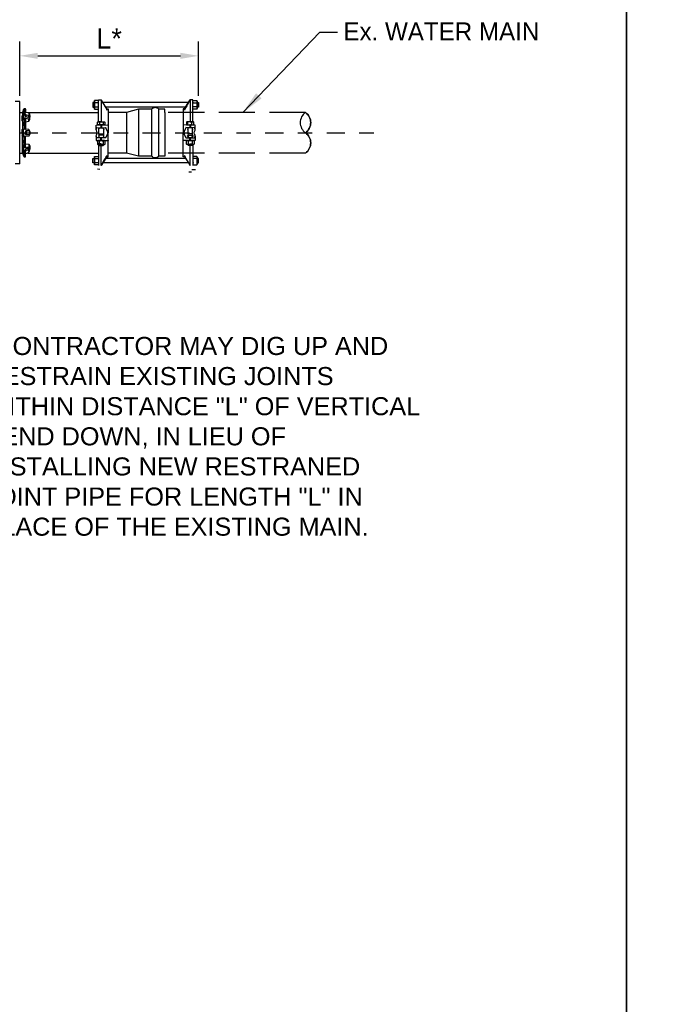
# Model space of a CAD drawing. Header units: feet. Extents: x 6 to 310, y -41 to 128.
# Tile 22 of 44: x 244.9 to 249.28, y 14.13 to 20.94. Entities that reach past the tile are written whole.
import ezdxf

# ---------------------------------------------------------------- set-up
doc = ezdxf.new("R2010")
doc.units = ezdxf.units.FT
doc.header["$MEASUREMENT"] = 0
doc.linetypes.add('B', pattern=[0.3, 0.25, -0.05])
doc.linetypes.add('CENTER', pattern=[2, 1.25, -0.25, 0.25, -0.25])
doc.layers.add('COLUMNS', color=6, linetype='Continuous', plot=False)
for name, color, linetype in [('DETAILS', 4, 'Continuous'), ('E-WATER', 140, 'B'), ('P-STORM', 2, 'Continuous'), ('text', 9, 'Continuous')]:
    doc.layers.add(name, color=color, linetype=linetype)
doc.styles.add('Slanted-Normal', font='font31.shx', dxfattribs={"height": 0.14})
doc.styles.get("Standard").update_dxf_attribs({"font": 'ARIAL_0.TTF'})
doc.dimstyles.new('COEC', dxfattribs={"dimscale": 13.9, "dimtxt": 0.18, "dimasz": 0.18, "dimexe": 0.18, "dimexo": 0.0625, "dimgap": 0.09, "dimtad": 1, "dimzin": 0, "dimdsep": 46, "dimtxsty": 'Standard', "dimcen": 0.09, "dimclrd": 256, "dimclre": 256, "dimclrt": 256, "dimaunit": 1, "dimadec": 4, "dimazin": 0, "dimtfac": 1, "dimtofl": 0, "dimtmove": 0, "dimatfit": 3, "dimfxl": 1, "dimtolj": 1, "dimtzin": 0, "dimlwd": -1, "dimlwe": -1, "dimarcsym": 0})
doc.dimstyles.get("Standard").update_dxf_attribs({"dimtxt": 0.18, "dimasz": 0.18, "dimexe": 0.18, "dimexo": 0.0625, "dimgap": 0.09, "dimtad": 0, "dimtih": 1, "dimtoh": 1, "dimdec": 4, "dimzin": 0, "dimdsep": 46, "dimtxsty": 'Standard', "dimcen": 0.09, "dimadec": 0, "dimazin": 0, "dimtfac": 1, "dimtdec": 4, "dimtofl": 0, "dimtmove": 0, "dimatfit": 3, "dimfxl": 1, "dimtolj": 1, "dimtzin": 0, "dimarcsym": 0})

# ---------------------------------------------------------------- blocks, each defined once
blk = doc.blocks.new('*D35')
at = {"layer": 'Defpoints', "color": 0, "transparency": 16777216}
for p in [(246.1349, 20.6891), (244.897, 20.3114), (246.1349, 20.3114)]:
    blk.add_point(p, dxfattribs=at)
at = {"layer": 'text', "transparency": 16777216}
for p, q in [((244.897, 20.4114), (244.897, 20.7891)), ((246.1349, 20.4114), (246.1349, 20.7891)), ((245.022, 20.6891), (246.0099, 20.6891))]:
    blk.add_line(p, q, dxfattribs=at)
for points in [[(245.022, 20.71), (245.022, 20.6683), (244.897, 20.6891)], [(246.0099, 20.71), (246.0099, 20.6683), (246.1349, 20.6891)]]:
    blk.add_solid(points, dxfattribs=at)
at = {"layer": 'text', "transparency": 16777216, "insert": (245.516, 20.8091), "char_height": 0.14, "attachment_point": 5, "style": 'Slanted-Normal'}
blk.add_mtext('\\A1;L*', dxfattribs=at)

msp = doc.modelspace()

# ---------------------------------------------------------------- linework, layer by layer
at = {"layer": 'COLUMNS', "color": 3, "flags": 128}
for points in [[(218.72252, 3.62445), (218.72252, 24.37445), (249.09752, 24.37445), (249.09752, 3.62445)], [(249.09752, 3.62445), (249.09752, 24.37445), (279.47252, 24.37445), (279.47252, 3.62445)]]:
    msp.add_lwpolyline(points, close=True, dxfattribs=at)
at = {"layer": 'DETAILS', "color": 5}
for p, q in [((244.95381, 20.29704), (245.44359, 20.29704)), ((244.95381, 20.01657), (245.44359, 20.01657))]:
    msp.add_line(p, q, dxfattribs=at)
at = {"layer": 'DETAILS', "color": 5, "flags": 128}
for points in [[(245.90132, 20.29704), (245.90132, 20.31909), (245.8607, 20.31909, 0.4831692), (245.81021, 20.31909), (245.71852, 20.31909), (245.63727, 20.29704), (245.50967, 20.29704)], [(245.90132, 20.01657), (245.90132, 19.99451), (245.8607, 19.99451, -0.4831692), (245.81021, 19.99451), (245.71852, 19.99451), (245.63727, 20.01657), (245.50967, 20.01657)]]:
    msp.add_lwpolyline(points, format="xyb", dxfattribs=at)
for points in [[(245.71852, 20.31909), (245.71852, 19.99468)], [(245.81021, 20.31909), (245.81021, 19.99468)], [(245.8607, 19.99468), (245.8607, 20.31909)], [(245.63727, 20.29704), (245.63727, 20.01673)], [(245.90132, 20.29704), (245.90132, 20.01673)]]:
    msp.add_lwpolyline(points, dxfattribs=at)
at = {"layer": 'E-WATER'}
for p, q in [((246.87505, 20.29704), (245.91114, 20.29704)), ((246.87505, 20.01657), (245.91114, 20.01657))]:
    msp.add_line(p, q, dxfattribs=at)
at = {"layer": 'E-WATER', "linetype": 'Continuous'}
for points in [[(246.87505, 20.29704, 0.5170195), (246.87505, 20.1568, -1.3635013)], [(246.87505, 20.29704, -0.5170195), (246.87505, 20.1568, 1.3635013)], [(246.87505, 20.1568, 0.5170195), (246.87505, 20.29704, -1.3635013)], [(246.87505, 20.1568, -0.5170195), (246.87505, 20.01657, 1.3635013)], [(246.87505, 20.01657, 0.5170195), (246.87505, 20.1568, -1.3635013)]]:
    msp.add_lwpolyline(points, format="xyb", dxfattribs=at)
at = {"layer": 'P-STORM', "color": 5, "linetype": 'Continuous'}
for p, q in [((244.89703, 20.3728), (244.86575, 20.3728)), ((244.89703, 19.9408), (244.89703, 20.3728)), ((244.89703, 20.15268), (244.89703, 20.36868)), ((244.89703, 19.9408), (244.86575, 19.9408))]:
    msp.add_line(p, q, dxfattribs=at)
at = {"layer": 'P-STORM', "color": 5}
for p, q in [((245.44359, 20.38376), (245.46126, 20.38437)), ((245.44359, 20.29704), (245.44359, 20.38376)), ((245.46126, 20.38437), (245.46126, 20.23267)), ((246.09494, 20.38376), (246.07726, 20.38437)), ((246.07726, 20.38437), (246.07726, 20.23267)), ((246.09494, 20.29704), (246.09494, 20.38376)), ((244.9178, 20.29892), (244.92618, 20.32194)), ((244.92687, 20.323), (244.92687, 20.29528)), ((244.92888, 20.32382), (244.93433, 20.32382)), ((244.9372, 20.32095), (244.9372, 20.29724)), ((244.89703, 20.29704), (244.91511, 20.29704)), ((244.91425, 20.27024), (244.924, 20.29491)), ((244.91425, 20.23925), (244.91425, 20.27024)), ((244.91425, 20.23925), (244.924, 20.26392)), ((244.91712, 20.23688), (244.91425, 20.23925)), ((244.91712, 20.29786), (244.91712, 20.27749)), ((244.91712, 20.23688), (244.92687, 20.25917)), ((244.91712, 20.23688), (244.91712, 20.18159)), ((244.924, 20.29491), (244.92687, 20.29528)), ((244.924, 20.26392), (244.924, 20.29491)), ((244.924, 20.26392), (244.92687, 20.25917)), ((244.92687, 20.29528), (244.93334, 20.29348)), ((244.92687, 20.25917), (244.92687, 20.18159)), ((244.92687, 20.25917), (244.96053, 20.2543)), ((244.9372, 20.25767), (244.9372, 20.18355)), ((244.9372, 20.23286), (244.96053, 20.23646)), ((244.94017, 20.27985), (244.94017, 20.26704)), ((244.95593, 20.27627), (244.95593, 20.26346)), ((244.96053, 20.23646), (244.96053, 20.2543)), ((244.96829, 20.25312), (244.96833, 20.27085)), ((245.44359, 20.23267), (245.44359, 20.29704)), ((246.09494, 20.23267), (246.09494, 20.29704)), ((244.91712, 20.18159), (244.91425, 20.17872)), ((244.924, 20.17872), (244.91425, 20.17872)), ((244.91425, 20.1568), (244.91425, 20.17872)), ((244.91712, 20.18159), (244.92687, 20.18159)), ((244.92687, 20.18159), (244.924, 20.17872)), ((244.924, 20.1568), (244.924, 20.17872)), ((244.96, 20.17927), (244.92687, 20.18159)), ((244.94606, 20.17115), (244.93818, 20.1568)), ((245.46126, 20.23267), (245.44359, 20.23267)), ((246.07726, 20.23267), (246.09494, 20.23267)), ((244.91425, 20.1568), (244.91425, 20.13489)), ((244.924, 20.13489), (244.91425, 20.13489)), ((244.91712, 20.13202), (244.91425, 20.13489)), ((244.91712, 20.13202), (244.92687, 20.13202)), ((244.91712, 20.07673), (244.91712, 20.13202)), ((244.924, 20.1568), (244.924, 20.13489)), ((244.92687, 20.13202), (244.924, 20.13489)), ((244.96, 20.13434), (244.92687, 20.13202)), ((244.92687, 20.05444), (244.92687, 20.13202)), ((244.93162, 20.1568), (244.93818, 20.1568)), ((244.93162, 20.1568), (244.93818, 20.1568)), ((244.9372, 20.05593), (244.9372, 20.13006)), ((244.94606, 20.14246), (244.93818, 20.1568)), ((244.91712, 20.07673), (244.91425, 20.07436)), ((244.91425, 20.07436), (244.924, 20.04969)), ((244.91425, 20.07436), (244.91425, 20.04337)), ((244.91425, 20.04337), (244.924, 20.0187)), ((244.91712, 20.07673), (244.92687, 20.05444)), ((244.91712, 20.01575), (244.91712, 20.03611)), ((244.924, 20.04969), (244.92687, 20.05444)), ((244.924, 20.04969), (244.924, 20.0187)), ((244.92687, 20.05444), (244.96053, 20.05931)), ((244.9372, 20.08074), (244.96053, 20.07715)), ((244.94017, 20.03376), (244.94017, 20.04657)), ((244.95593, 20.03734), (244.95593, 20.05015)), ((244.96053, 20.07715), (244.96053, 20.05931)), ((244.96829, 20.06048), (244.96833, 20.04276)), ((245.46126, 20.08094), (245.44359, 20.08094)), ((245.44359, 20.08094), (245.44359, 20.01657)), ((245.46126, 19.92923), (245.46126, 20.08094)), ((246.07726, 19.92923), (246.07726, 20.08094)), ((246.07726, 20.08094), (246.09494, 20.08094)), ((246.09494, 20.08094), (246.09494, 20.01657)), ((244.89703, 20.01657), (244.91511, 20.01657)), ((244.9178, 20.01468), (244.92618, 19.99167)), ((244.924, 20.0187), (244.92687, 20.01833)), ((244.92687, 20.01833), (244.93334, 20.02013)), ((244.92687, 19.9906), (244.92687, 20.01833)), ((244.92888, 19.98978), (244.93433, 19.98978)), ((244.9372, 19.99265), (244.9372, 20.01637)), ((245.44359, 20.01657), (245.44359, 19.92985)), ((246.09494, 20.01657), (246.09494, 19.92985)), ((245.43512, 19.90621), (245.45276, 19.90497)), ((246.08605, 19.88311), (246.06837, 19.88312))]:
    msp.add_line(p, q, dxfattribs=at)
at = {"layer": 'P-STORM', "color": 5, "linetype": 'Continuous'}
msp.add_lwpolyline([(244.89703, 19.9408), (244.89703, 20.3728)], dxfattribs=at)
at = {"layer": 'P-STORM', "color": 5, "flags": 128}
for points in [[(245.44359, 20.37524), (245.44176, 20.37917), (245.4156, 20.37917), (245.41377, 20.37524), (245.41377, 20.36508), (245.40365, 20.36508), (245.40365, 20.33461), (245.41377, 20.33461), (245.41377, 20.32445), (245.4156, 20.32053), (245.44178, 20.32058), (245.44359, 20.32445)], [(246.09494, 20.37524), (246.09677, 20.37917), (246.12292, 20.37917), (246.12475, 20.37524), (246.12475, 20.36508), (246.13488, 20.36508), (246.13488, 20.33461), (246.12475, 20.33461), (246.12475, 20.32445), (246.12292, 20.32053), (246.09674, 20.32058), (246.09494, 20.32445)], [(245.41377, 20.36508), (245.41377, 20.33461)], [(245.4156, 20.33519), (245.44176, 20.33519)], [(246.06537, 20.36508), (245.47432, 20.36508)], [(246.04644, 20.33461), (245.49209, 20.33471)], [(245.4997, 20.32275), (245.5096, 20.32233)], [(245.5096, 20.32233), (245.5096, 20.1568)], [(246.03882, 20.32275), (246.02892, 20.32233)], [(246.02892, 20.32233), (246.02892, 20.1568)], [(246.12292, 20.33519), (246.09677, 20.33519)], [(246.12475, 20.36508), (246.12475, 20.33461)], [(245.44603, 20.128), (245.44603, 20.14029), (245.44566, 20.15045), (245.44566, 20.18534)], [(245.45095, 20.21138), (245.45095, 20.23063)], [(245.45887, 20.2113), (245.45887, 20.19115)], [(245.46126, 20.19107), (245.4613, 20.21138)], [(245.46365, 20.2113), (245.46365, 20.19115)], [(245.47686, 20.18534), (245.47686, 20.15045), (245.47649, 20.14029), (245.47649, 20.128)], [(245.47714, 20.21138), (245.47714, 20.23063)], [(246.06139, 20.21138), (246.06139, 20.23063)], [(246.06166, 20.18534), (246.06166, 20.15045), (246.06203, 20.14029), (246.06203, 20.128)], [(246.07487, 20.2113), (246.07487, 20.19115)], [(246.07726, 20.19107), (246.07723, 20.21138)], [(246.07965, 20.2113), (246.07966, 20.19115)], [(246.08758, 20.21138), (246.08758, 20.23063)], [(246.0925, 20.128), (246.0925, 20.14029), (246.09286, 20.15045), (246.09286, 20.18534)], [(245.44566, 20.15044), (245.47686, 20.15045)], [(245.47649, 20.14029), (245.44603, 20.14029)], [(245.44807, 20.10035), (245.44807, 20.07839)], [(245.45887, 20.10231), (245.45887, 20.12245)], [(245.46126, 20.12254), (245.4613, 20.10223)], [(245.46365, 20.10231), (245.46365, 20.12246)], [(245.47445, 20.10035), (245.47445, 20.07839)], [(245.5096, 19.99128), (245.5096, 20.1568)], [(246.02892, 19.99128), (246.02892, 20.1568)], [(246.09286, 20.15044), (246.06166, 20.15045)], [(246.06203, 20.14029), (246.0925, 20.14029)], [(246.06407, 20.10035), (246.06407, 20.07839)], [(246.07487, 20.10231), (246.07487, 20.12246)], [(246.07726, 20.12254), (246.07723, 20.10223)], [(246.07965, 20.10231), (246.07966, 20.12245)], [(246.09046, 20.10035), (246.09046, 20.07839)], [(245.44603, 20.07635), (245.44603, 20.07162), (245.44852, 20.0692), (245.474, 20.0692), (245.47649, 20.07162), (245.47649, 20.07635)], [(245.47649, 20.07162), (245.44603, 20.07162)], [(246.0925, 20.07635), (246.0925, 20.07162), (246.09, 20.0692), (246.06452, 20.0692), (246.06203, 20.07162), (246.06203, 20.07635)], [(246.06203, 20.07162), (246.0925, 20.07162)], [(245.44359, 19.93853), (245.44176, 19.9346), (245.4156, 19.9346), (245.41377, 19.93853), (245.41377, 19.94869), (245.40365, 19.94869), (245.40365, 19.97916), (245.41377, 19.97916), (245.41377, 19.98932), (245.4156, 19.99324), (245.44178, 19.99319), (245.44359, 19.98932)], [(245.41377, 19.94869), (245.41377, 19.97916)], [(245.4156, 19.97858), (245.44176, 19.97858)], [(246.04644, 19.97916), (245.49209, 19.97906)], [(245.4997, 19.99086), (245.5096, 19.99128)], [(246.03882, 19.99086), (246.02892, 19.99128)], [(246.09494, 19.93853), (246.09677, 19.9346), (246.12292, 19.9346), (246.12475, 19.93853), (246.12475, 19.94869), (246.13488, 19.94869), (246.13488, 19.97916), (246.12475, 19.97916), (246.12475, 19.98932), (246.12292, 19.99324), (246.09674, 19.99319), (246.09494, 19.98932)], [(246.12292, 19.97858), (246.09677, 19.97858)], [(246.12475, 19.94869), (246.12475, 19.97916)], [(246.06537, 19.94869), (245.47432, 19.94869)]]:
    msp.add_lwpolyline(points, dxfattribs=at)
for points in [[(245.4156, 20.32053, -0.2496441), (245.4156, 20.33519, -0.1249094), (245.4156, 20.36451, -0.2498151), (245.4156, 20.37917, 2.3295405)], [(245.44176, 20.32053, 0.2496441), (245.44176, 20.33519, 0.1249094), (245.44176, 20.36451, 0.2498151), (245.44176, 20.37917, -2.3295405)], [(245.46126, 20.38438), (245.48011, 20.35123), (245.48501, 20.34329, -0.0756473), (245.49975, 20.31345), (245.49975, 20.32268), (245.49294, 20.33335), (245.48131, 20.35137), (245.46128, 20.38434)], [(246.07726, 20.38438), (246.05841, 20.35123), (246.05352, 20.34329, 0.0756473), (246.03877, 20.31345), (246.03877, 20.32268), (246.04558, 20.33335), (246.05721, 20.35137), (246.07725, 20.38434)], [(246.09677, 20.32053, -0.2496441), (246.09677, 20.33519, -0.1249094), (246.09677, 20.36451, -0.2498151), (246.09677, 20.37917, 2.3295405)], [(246.12292, 20.32053, 0.2496441), (246.12292, 20.33519, 0.1249094), (246.12292, 20.36451, 0.2498151), (246.12292, 20.37917, -2.3295405)], [(245.44176, 20.36451), (245.4156, 20.36451, 4.3157941)], [(246.09677, 20.36451), (246.12292, 20.36451, -4.3157941)], [(245.42699, 20.18052), (245.42699, 20.21018), (245.45887, 20.2113), (245.46126, 20.21138), (245.46365, 20.2113), (245.50704, 20.20978, 0.260039), (245.50874, 20.21104), (245.5096, 20.21295)], [(245.43508, 20.23063, -0.2567541), (245.45094, 20.23063, -0.1555607), (245.47713, 20.23063, -0.3949087), (245.48745, 20.23063, 0.999914)], [(245.44566, 20.17414, -0.1654607), (245.44359, 20.17982, -0.1763281), (245.44566, 20.18534, -0.2232788), (245.46126, 20.191, -0.2232199), (245.47686, 20.18534, -0.3703992), (245.47686, 20.17414, -43.2937665)], [(246.11153, 20.18052), (246.11153, 20.21018), (246.07965, 20.2113), (246.07726, 20.21138), (246.07487, 20.2113), (246.03149, 20.20978, -0.260039), (246.02978, 20.21104), (246.02892, 20.21295)], [(246.10345, 20.23063, 0.2567541), (246.08758, 20.23063, 0.1555607), (246.06139, 20.23063, 0.3949087), (246.05108, 20.23063, -0.999914)], [(246.09286, 20.17414, 0.1654607), (246.09494, 20.17982, 0.1763281), (246.09286, 20.18534, 0.2232788), (246.07726, 20.191, 0.2232199), (246.06166, 20.18534, 0.3703992), (246.06166, 20.17414, 43.2937665)], [(245.42699, 20.13308), (245.42699, 20.10342), (245.45887, 20.10231), (245.46126, 20.10222), (245.46365, 20.10231), (245.50704, 20.10382, -0.260039), (245.50874, 20.10256), (245.5096, 20.10065)], [(245.43488, 20.10034, -0.3097278), (245.44807, 20.10035, -0.1425026), (245.47445, 20.10035, -0.3095457), (245.48765, 20.10035, 26.8768464)], [(245.44566, 20.13963, 0.1654607), (245.44359, 20.13395, 0.1763281), (245.44566, 20.12843, 0.2232788), (245.46126, 20.12277, 0.2232199), (245.47686, 20.12843, 0.3703992), (245.47686, 20.13963, 43.2937665)], [(246.11153, 20.13308), (246.11153, 20.10342), (246.07965, 20.10231), (246.07726, 20.10222), (246.07487, 20.10231), (246.03149, 20.10382, 0.260039), (246.02978, 20.10256), (246.02892, 20.10065)], [(246.10365, 20.10034, 0.3097278), (246.09046, 20.10035, 0.1425026), (246.06407, 20.10035, 0.3095457), (246.05088, 20.10035, -26.8768464)], [(246.09286, 20.13963, -0.1654607), (246.09494, 20.13395, -0.1763281), (246.09286, 20.12843, -0.2232788), (246.07726, 20.12277, -0.2232199), (246.06166, 20.12843, -0.3703992), (246.06166, 20.13963, -43.2937665)], [(245.43488, 20.07839, 0.3097278), (245.44807, 20.07839, 0.1425026), (245.47445, 20.07839, 0.3095457), (245.48765, 20.07839, -26.8768464)], [(246.10365, 20.07839, -0.3097278), (246.09046, 20.07839, -0.1425026), (246.06407, 20.07839, -0.3095457), (246.05088, 20.07839, 26.8768464)], [(245.4156, 19.99324, 0.2496441), (245.4156, 19.97858, 0.1249094), (245.4156, 19.94926, 0.2498151), (245.4156, 19.9346, -2.3295405)], [(245.44176, 19.99324, -0.2496441), (245.44176, 19.97858, -0.1249094), (245.44176, 19.94926, -0.2498151), (245.44176, 19.9346, 2.3295405)], [(245.46126, 19.92923), (245.48011, 19.96237), (245.48501, 19.97032, 0.0756473), (245.49975, 20.00016), (245.49975, 19.99093), (245.49294, 19.98025), (245.48131, 19.96224), (245.46128, 19.92927)], [(246.07726, 19.92923), (246.05841, 19.96237), (246.05352, 19.97032, -0.0756473), (246.03877, 20.00016), (246.03877, 19.99093), (246.04558, 19.98025), (246.05721, 19.96224), (246.07725, 19.92927)], [(246.09677, 19.99324, 0.2496441), (246.09677, 19.97858, 0.1249094), (246.09677, 19.94926, 0.2498151), (246.09677, 19.9346, -2.3295405)], [(246.12292, 19.99324, -0.2496441), (246.12292, 19.97858, -0.1249094), (246.12292, 19.94926, -0.2498151), (246.12292, 19.9346, 2.3295405)], [(245.44176, 19.94926), (245.4156, 19.94926, -4.3157941)], [(246.08857, 19.90245), (246.11471, 19.90152, 4.3157941)]]:
    msp.add_lwpolyline(points, format="xyb", dxfattribs=at)
at = {"layer": 'P-STORM', "color": 5}
for points in [[(244.92022, 20.29572), (244.92031, 20.29582), (244.9204, 20.29597), (244.9205, 20.29615), (244.9206, 20.29637), (244.92072, 20.29663), (244.92084, 20.29693), (244.92097, 20.29726), (244.9211, 20.29762), (244.92124, 20.29802), (244.92138, 20.29845), (244.92153, 20.29891), (244.92168, 20.29939), (244.92183, 20.2999), (244.92198, 20.30044), (244.92214, 20.30099), (244.92229, 20.30156), (244.92245, 20.30215), (244.92261, 20.30275), (244.92276, 20.30336), (244.92291, 20.30398), (244.92306, 20.30461), (244.92321, 20.30523), (244.92335, 20.30586), (244.92349, 20.30648), (244.92362, 20.3071), (244.92375, 20.30771), (244.92387, 20.30832), (244.92399, 20.3089), (244.92409, 20.30947), (244.92419, 20.31003), (244.92428, 20.31056), (244.92437, 20.31107), (244.92444, 20.31156), (244.9245, 20.31201), (244.92456, 20.31244), (244.9246, 20.31284), (244.92464, 20.31321), (244.92466, 20.31354), (244.92468, 20.31384), (244.92469, 20.3141), (244.92468, 20.31432), (244.92466, 20.3145), (244.92464, 20.31464), (244.9246, 20.31474), (244.92456, 20.3148), (244.9245, 20.31482), (244.92444, 20.3148), (244.92437, 20.31474), (244.92428, 20.31464), (244.92419, 20.3145), (244.92409, 20.31431), (244.92399, 20.31409), (244.92387, 20.31383), (244.92375, 20.31354), (244.92362, 20.31321), (244.92349, 20.31284), (244.92335, 20.31244), (244.92321, 20.31202), (244.92306, 20.31156), (244.92291, 20.31107), (244.92276, 20.31056), (244.92261, 20.31003), (244.92245, 20.30948), (244.92229, 20.3089), (244.92214, 20.30832), (244.92198, 20.30772), (244.92183, 20.3071), (244.92168, 20.30648), (244.92153, 20.30586), (244.92138, 20.30523), (244.92124, 20.30461), (244.9211, 20.30398), (244.92097, 20.30336), (244.92084, 20.30275), (244.92072, 20.30215), (244.9206, 20.30156), (244.9205, 20.30099), (244.9204, 20.30044), (244.92031, 20.2999), (244.92022, 20.29939), (244.92015, 20.29891), (244.92009, 20.29845), (244.92003, 20.29802), (244.91999, 20.29762), (244.91995, 20.29726), (244.91992, 20.29693), (244.91991, 20.29663), (244.9199, 20.29637), (244.91991, 20.29615), (244.91992, 20.29597), (244.91995, 20.29583), (244.91999, 20.29572), (244.92003, 20.29566), (244.92009, 20.29564), (244.92015, 20.29566)], [(244.9638, 20.28456), (244.9638, 20.27175), (244.95593, 20.26346), (244.94017, 20.26704), (244.93162, 20.27899), (244.93162, 20.2918), (244.94017, 20.30013), (244.95593, 20.29656)], [(244.92437, 20.21703), (244.92444, 20.21766), (244.9245, 20.21828), (244.92456, 20.21891), (244.9246, 20.21954), (244.92464, 20.22016), (244.92466, 20.22077), (244.92468, 20.22137), (244.92469, 20.22196), (244.92468, 20.22253), (244.92466, 20.22308), (244.92464, 20.22361), (244.9246, 20.22412), (244.92456, 20.22461), (244.9245, 20.22507), (244.92444, 20.2255), (244.92437, 20.2259), (244.92428, 20.22626), (244.92419, 20.22659), (244.92409, 20.22689), (244.92399, 20.22715), (244.92387, 20.22737), (244.92375, 20.22755), (244.92362, 20.22769), (244.92349, 20.2278), (244.92335, 20.22786), (244.92321, 20.22788), (244.92306, 20.22786), (244.92291, 20.22779), (244.92276, 20.22769), (244.92261, 20.22755), (244.92245, 20.22737), (244.92229, 20.22715), (244.92214, 20.22689), (244.92198, 20.22659), (244.92183, 20.22626), (244.92168, 20.22589), (244.92153, 20.2255), (244.92138, 20.22507), (244.92124, 20.22461), (244.9211, 20.22412), (244.92097, 20.22361), (244.92084, 20.22308), (244.92072, 20.22253), (244.9206, 20.22196), (244.9205, 20.22137), (244.9204, 20.22077), (244.92031, 20.22016), (244.92022, 20.21954), (244.92015, 20.21891), (244.92009, 20.21829), (244.92003, 20.21766), (244.91999, 20.21703), (244.91995, 20.21641), (244.91992, 20.2158), (244.91991, 20.2152), (244.9199, 20.21461), (244.91991, 20.21404), (244.91992, 20.21349), (244.91995, 20.21296), (244.91999, 20.21245), (244.92003, 20.21196), (244.92009, 20.2115), (244.92015, 20.21107), (244.92022, 20.21067), (244.92031, 20.21031), (244.9204, 20.20998), (244.9205, 20.20968), (244.9206, 20.20942), (244.92072, 20.2092), (244.92084, 20.20902), (244.92097, 20.20888), (244.9211, 20.20877), (244.92124, 20.20871), (244.92138, 20.20869), (244.92153, 20.20871), (244.92168, 20.20878), (244.92183, 20.20888), (244.92198, 20.20902), (244.92214, 20.2092), (244.92229, 20.20942), (244.92245, 20.20968), (244.92261, 20.20998), (244.92276, 20.21031), (244.92291, 20.21068), (244.92306, 20.21107), (244.92321, 20.2115), (244.92335, 20.21196), (244.92349, 20.21245), (244.92362, 20.21296), (244.92375, 20.21349), (244.92387, 20.21404), (244.92399, 20.21461), (244.92409, 20.2152), (244.92419, 20.2158), (244.92428, 20.21641)], [(244.92437, 20.09657), (244.92444, 20.09595), (244.9245, 20.09532), (244.92456, 20.0947), (244.9246, 20.09407), (244.92464, 20.09345), (244.92466, 20.09284), (244.92468, 20.09224), (244.92469, 20.09165), (244.92468, 20.09108), (244.92466, 20.09053), (244.92464, 20.08999), (244.9246, 20.08948), (244.92456, 20.089), (244.9245, 20.08854), (244.92444, 20.08811), (244.92437, 20.08771), (244.92428, 20.08735), (244.92419, 20.08702), (244.92409, 20.08672), (244.92399, 20.08646), (244.92387, 20.08624), (244.92375, 20.08606), (244.92362, 20.08591), (244.92349, 20.08581), (244.92335, 20.08575), (244.92321, 20.08573), (244.92306, 20.08575), (244.92291, 20.08581), (244.92276, 20.08592), (244.92261, 20.08606), (244.92245, 20.08624), (244.92229, 20.08646), (244.92214, 20.08672), (244.92198, 20.08702), (244.92183, 20.08735), (244.92168, 20.08771), (244.92153, 20.08811), (244.92138, 20.08854), (244.92124, 20.089), (244.9211, 20.08948), (244.92097, 20.08999), (244.92084, 20.09053), (244.92072, 20.09108), (244.9206, 20.09165), (244.9205, 20.09224), (244.9204, 20.09284), (244.92031, 20.09345), (244.92022, 20.09407), (244.92015, 20.09469), (244.92009, 20.09532), (244.92003, 20.09595), (244.91999, 20.09657), (244.91995, 20.09719), (244.91992, 20.09781), (244.91991, 20.09841), (244.9199, 20.09899), (244.91991, 20.09956), (244.91992, 20.10012), (244.91995, 20.10065), (244.91999, 20.10116), (244.92003, 20.10165), (244.92009, 20.1021), (244.92015, 20.10253), (244.92022, 20.10293), (244.92031, 20.1033), (244.9204, 20.10363), (244.9205, 20.10392), (244.9206, 20.10418), (244.92072, 20.1044), (244.92084, 20.10459), (244.92097, 20.10473), (244.9211, 20.10483), (244.92124, 20.10489), (244.92138, 20.10491), (244.92153, 20.10489), (244.92168, 20.10483), (244.92183, 20.10473), (244.92198, 20.10459), (244.92214, 20.10441), (244.92229, 20.10418), (244.92245, 20.10393), (244.92261, 20.10363), (244.92276, 20.1033), (244.92291, 20.10293), (244.92306, 20.10253), (244.92321, 20.1021), (244.92335, 20.10165), (244.92349, 20.10116), (244.92362, 20.10065), (244.92375, 20.10012), (244.92387, 20.09956), (244.92399, 20.09899), (244.92409, 20.09841), (244.92419, 20.0978), (244.92428, 20.09719)], [(244.9638, 20.02905), (244.9638, 20.04186), (244.95593, 20.05015), (244.94017, 20.04657), (244.93162, 20.03462), (244.93162, 20.02181), (244.94017, 20.01347), (244.95593, 20.01705)], [(244.92022, 20.01789), (244.92031, 20.01778), (244.9204, 20.01764), (244.9205, 20.01746), (244.9206, 20.01724), (244.92072, 20.01698), (244.92084, 20.01668), (244.92097, 20.01635), (244.9211, 20.01599), (244.92124, 20.01559), (244.92138, 20.01516), (244.92153, 20.0147), (244.92168, 20.01421), (244.92183, 20.0137), (244.92198, 20.01317), (244.92214, 20.01262), (244.92229, 20.01205), (244.92245, 20.01146), (244.92261, 20.01086), (244.92276, 20.01025), (244.92291, 20.00963), (244.92306, 20.009), (244.92321, 20.00837), (244.92335, 20.00775), (244.92349, 20.00712), (244.92362, 20.0065), (244.92375, 20.00589), (244.92387, 20.00529), (244.92399, 20.0047), (244.92409, 20.00413), (244.92419, 20.00358), (244.92428, 20.00305), (244.92437, 20.00254), (244.92444, 20.00205), (244.9245, 20.00159), (244.92456, 20.00116), (244.9246, 20.00077), (244.92464, 20.0004), (244.92466, 20.00007), (244.92468, 19.99977), (244.92469, 19.99951), (244.92468, 19.99929), (244.92466, 19.99911), (244.92464, 19.99897), (244.9246, 19.99887), (244.92456, 19.9988), (244.9245, 19.99878), (244.92444, 19.9988), (244.92437, 19.99886), (244.92428, 19.99897), (244.92419, 19.99911), (244.92409, 19.99929), (244.92399, 19.99951), (244.92387, 19.99977), (244.92375, 20.00007), (244.92362, 20.0004), (244.92349, 20.00076), (244.92335, 20.00116), (244.92321, 20.00159), (244.92306, 20.00205), (244.92291, 20.00254), (244.92276, 20.00305), (244.92261, 20.00358), (244.92245, 20.00413), (244.92229, 20.0047), (244.92214, 20.00529), (244.92198, 20.00589), (244.92183, 20.0065), (244.92168, 20.00712), (244.92153, 20.00775), (244.92138, 20.00838), (244.92124, 20.009), (244.9211, 20.00963), (244.92097, 20.01025), (244.92084, 20.01086), (244.92072, 20.01146), (244.9206, 20.01205), (244.9205, 20.01262), (244.9204, 20.01317), (244.92031, 20.0137), (244.92022, 20.01421), (244.92015, 20.0147), (244.92009, 20.01516), (244.92003, 20.01559), (244.91999, 20.01598), (244.91995, 20.01635), (244.91992, 20.01668), (244.91991, 20.01698), (244.9199, 20.01724), (244.91991, 20.01746), (244.91992, 20.01764), (244.91995, 20.01778), (244.91999, 20.01788), (244.92003, 20.01795), (244.92009, 20.01797), (244.92015, 20.01795)]]:
    msp.add_lwpolyline(points, close=True, dxfattribs=at)
for points in [[(244.9638, 20.28456), (244.95593, 20.27627), (244.94017, 20.27985), (244.93162, 20.2918)], [(244.9638, 20.28035), (244.96397, 20.28006), (244.9646, 20.27899), (244.96516, 20.27803), (244.96567, 20.27716), (244.96614, 20.27636), (244.96658, 20.2756), (244.96699, 20.27487), (244.96737, 20.27416), (244.96769, 20.27348), (244.96796, 20.27282), (244.96816, 20.27216), (244.96829, 20.27151), (244.96833, 20.27085), (244.96829, 20.27018), (244.96816, 20.26951), (244.96796, 20.26881), (244.96769, 20.2681), (244.96737, 20.26736), (244.96699, 20.26658), (244.96658, 20.26578), (244.96614, 20.26493), (244.96567, 20.26404), (244.96516, 20.26307), (244.9646, 20.26201), (244.96397, 20.26083), (244.96327, 20.25949), (244.96247, 20.25798), (244.96156, 20.25625), (244.96053, 20.2543)], [(244.96053, 20.23646), (244.96156, 20.23841), (244.96247, 20.24016), (244.96327, 20.24171), (244.96397, 20.2431), (244.9646, 20.24436), (244.96516, 20.24549), (244.96567, 20.24653), (244.96614, 20.2475), (244.96658, 20.24842), (244.96699, 20.2493), (244.96737, 20.25013), (244.96769, 20.25093), (244.96796, 20.25169), (244.96816, 20.25242), (244.96829, 20.25312), (244.96833, 20.2538), (244.96829, 20.25441)], [(244.96969, 20.1568), (244.96181, 20.17115), (244.94017, 20.17115), (244.93162, 20.1568)], [(244.96969, 20.1568), (244.96181, 20.14246), (244.94017, 20.14246), (244.93162, 20.1568)], [(244.9638, 20.02905), (244.95593, 20.03734), (244.94017, 20.03376), (244.93162, 20.02181)], [(244.96053, 20.07715), (244.96156, 20.0752), (244.96247, 20.07345), (244.96327, 20.0719), (244.96397, 20.0705), (244.9646, 20.06925), (244.96516, 20.06812), (244.96567, 20.06708), (244.96614, 20.06611), (244.96658, 20.06519), (244.96699, 20.06431), (244.96737, 20.06347), (244.96769, 20.06268), (244.96796, 20.06192), (244.96816, 20.06119), (244.96829, 20.06048), (244.96833, 20.05981), (244.96829, 20.0592)], [(244.9638, 20.03326), (244.96397, 20.03355), (244.9646, 20.03462), (244.96516, 20.03557), (244.96567, 20.03644), (244.96614, 20.03725), (244.96658, 20.03801), (244.96699, 20.03874), (244.96737, 20.03944), (244.96769, 20.04013), (244.96796, 20.04079), (244.96816, 20.04145), (244.96829, 20.0421), (244.96833, 20.04276), (244.96829, 20.04342), (244.96816, 20.0441), (244.96796, 20.04479), (244.96769, 20.04551), (244.96737, 20.04625), (244.96699, 20.04702), (244.96658, 20.04783), (244.96614, 20.04868), (244.96567, 20.04957), (244.96516, 20.05053), (244.9646, 20.05159), (244.96397, 20.05278), (244.96327, 20.05412), (244.96247, 20.05563), (244.96156, 20.05735), (244.96053, 20.05931)]]:
    msp.add_lwpolyline(points, dxfattribs=at)
at = {"layer": 'P-STORM', "color": 5, "flags": 128}
for points in [[(245.42813, 20.17457, -0.0927989), (245.42699, 20.18052, -0.1894693), (245.43177, 20.1921), (245.45887, 20.19115), (245.46126, 20.19107), (245.46365, 20.19115), (245.49075, 20.1921, -0.0736815), (245.49396, 20.18739), (245.50386, 20.16654, -0.1689283), (245.50386, 20.14723), (245.49395, 20.12638, -0.0768666), (245.49075, 20.12167), (245.46365, 20.12262), (245.46126, 20.1227), (245.45887, 20.12262), (245.43177, 20.12167, -0.18942), (245.42699, 20.13324, -0.0923174), (245.42813, 20.1392), (245.43137, 20.1476, 0.1859263), (245.43137, 20.16617), (245.42813, 20.17457)], [(246.1104, 20.17457, 0.0927989), (246.11153, 20.18052, 0.1894693), (246.10675, 20.1921), (246.07966, 20.19115), (246.07726, 20.19107), (246.07487, 20.19115), (246.04777, 20.1921, 0.0736815), (246.04457, 20.18739), (246.03466, 20.16654, 0.1689283), (246.03466, 20.14723), (246.04457, 20.12638, 0.0768666), (246.04777, 20.12167), (246.07487, 20.12262), (246.07726, 20.1227), (246.07965, 20.12262), (246.10675, 20.12167, 0.18942), (246.11153, 20.13324, 0.0923174), (246.1104, 20.1392), (246.10716, 20.1476, -0.1859263), (246.10716, 20.16617), (246.1104, 20.17457)]]:
    msp.add_lwpolyline(points, format="xyb", close=True, dxfattribs=at)
for points in [[(245.45095, 20.21138), (245.43507, 20.21138), (245.43507, 20.23063), (245.43841, 20.23267), (245.48411, 20.23267), (245.48745, 20.23063), (245.48745, 20.21138)], [(246.08758, 20.21138), (246.10345, 20.21138), (246.10345, 20.23063), (246.10011, 20.23267), (246.05441, 20.23267), (246.05107, 20.23063), (246.05107, 20.21138)], [(245.43841, 20.10239), (245.43488, 20.10034), (245.43488, 20.07839), (245.43841, 20.07635), (245.48411, 20.07635), (245.48765, 20.07839), (245.48765, 20.10035), (245.48411, 20.10239), (245.4613, 20.10239), (245.43841, 20.10239)], [(246.10011, 20.10239), (246.10365, 20.10034), (246.10365, 20.07839), (246.10011, 20.07635), (246.05441, 20.07635), (246.05088, 20.07839), (246.05088, 20.10035), (246.05441, 20.10239), (246.07723, 20.10239), (246.10011, 20.10239)]]:
    msp.add_lwpolyline(points, close=True, dxfattribs=at)
at = {"layer": 'P-STORM', "color": 5}
for centre, radius, start, end in [((244.92888, 20.32095), 0.00287, 90, 159.991778), ((244.93433, 20.32095), 0.00287, 0, 90), ((244.91511, 20.2999), 0.00287, 270, 339.991778), ((244.94007, 20.18355), 0.00287, 180, 266), ((244.9598, 20.17641), 0.00287, 37.439785, 86), ((244.93419, 20.1568), 0.03512, 1.156746, 37.439785), ((244.94007, 20.13006), 0.00287, 94, 180), ((244.9598, 20.1372), 0.00287, 274, 322.560215), ((244.93419, 20.1568), 0.03512, 322.560215, 358.843254), ((244.91511, 20.0137), 0.00287, 20.008222, 90), ((244.92888, 19.99265), 0.00287, 200.008222, 270), ((244.93433, 19.99265), 0.00287, 270, 0)]:
    msp.add_arc(centre, radius, start, end, dxfattribs=at)
at = {"layer": 'text', "linetype": 'CENTER', "ltscale": 0.1}
msp.add_line((244.89703, 20.1568), (247.41816, 20.1568), dxfattribs=at)

# ---------------------------------------------------------------- texts
at = {"layer": 'text', "insert": (247.1377, 20.92033), "char_height": 0.125, "width": 3.0220613, "attachment_point": 1, "style": 'Slanted-Normal'}
msp.add_mtext('Ex. WATER MAIN', dxfattribs=at)
at = {"layer": 'text', "insert": (244.65353, 18.74392), "char_height": 0.12502, "width": 3.0220613, "attachment_point": 1}
msp.add_mtext('*CONTRACTOR MAY DIG UP AND RESTRAIN EXISTING JOINTS WITHIN DISTANCE "L" OF VERTICAL BEND DOWN, IN LIEU OF INSTALLING NEW RESTRANED JOINT PIPE FOR LENGTH "L" IN PLACE OF THE EXISTING MAIN.', dxfattribs=at)

# ---------------------------------------------------------------- dimensions: what is measured, and where the dimension line sits
at = {"layer": 'text'}
dim = msp.add_linear_dim(base=(246.13488, 20.68912), p1=(244.89703, 20.31141), p2=(246.13488, 20.31141), angle=0, text='L*', dimstyle='COEC', override={"dimscale": 5, "dimtxt": 0.025, "dimasz": 0.025, "dimexe": 0.02, "dimexo": 0.02, "dimgap": 0.01, "dimtxsty": 'Slanted-Normal', "dimaunit": 0}, dxfattribs=at)
dim.commit()
dim.dimension.update_dxf_attribs({"geometry": '*D35', "text_midpoint": (245.51596, 20.68912), "dimtype": 161})

# ---------------------------------------------------------------- leaders
msp.add_leader([(246.44164, 20.29704), (246.97384, 20.85319), (247.09625, 20.85315)], dimstyle='Standard', override={"dimscale": 0.4, "dimasz": 0.4, "dimgap": 0.09, "dimtad": 0, "dimtih": 0, "dimtoh": 0}, dxfattribs=at)

doc.saveas('drawing.dxf')
